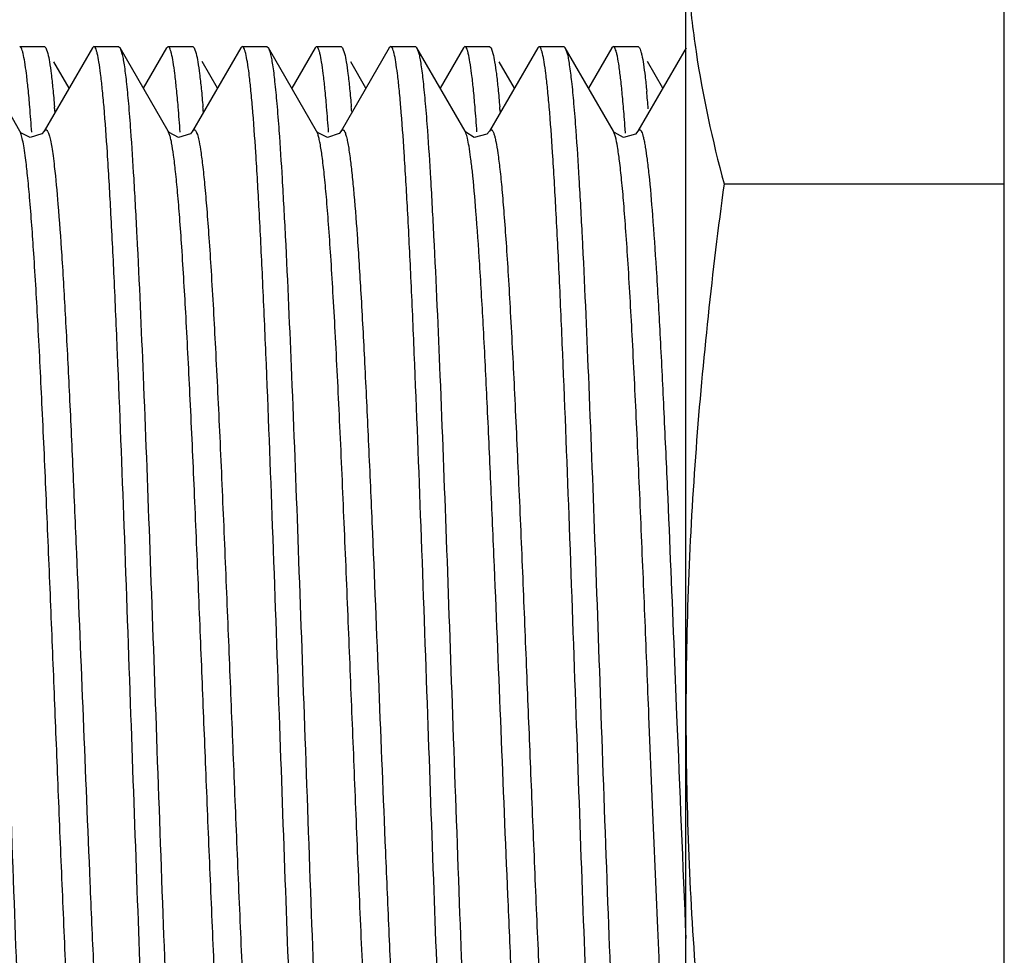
# Model space of a CAD drawing. Header units: inches. Extents: x 0 to 22, y 0 to 17.
# Tile 30 of 42: x 7.469 to 7.653, y 13.216 to 13.391. Entities that reach past the tile are written whole.
import ezdxf

# ---------------------------------------------------------------- set-up
doc = ezdxf.new("R2010")
doc.units = ezdxf.units.IN
doc.header["$LTSCALE"] = 1.21
doc.header["$MEASUREMENT"] = 0
doc.layers.get('0').update_dxf_attribs({"linetype": 'CONTINUOUS'})
doc.layers.add('DIMENSIONS', color=7, linetype='CONTINUOUS')
doc.styles.get("Standard").update_dxf_attribs({"font": 'txt', "width": 0.8})
doc.dimstyles.new('DIMSTYLE_4', dxfattribs={"dimtxt": 0.125, "dimasz": 0.18, "dimexe": 0.18, "dimexo": 0.0625, "dimgap": 0.09, "dimtad": 0, "dimtih": 1, "dimtoh": 1, "dimdec": 3, "dimzin": 4, "dimdsep": 46, "dimtxsty": 'STANDARD', "dimblk": '_FILLED', "dimblk1": '_FILLED', "dimblk2": '_FILLED', "dimcen": 0.09, "dimadec": 0, "dimazin": 0, "dimtp": 0.01, "dimtm": 0.01, "dimtfac": 1, "dimtdec": 3, "dimtofl": 0, "dimtmove": 0, "dimatfit": 3, "dimldrblk": '_FILLED', "dimfxl": 1, "dimtolj": 1, "dimtzin": 4, "dimarcsym": 0})

# ---------------------------------------------------------------- blocks, each defined once
blk = doc.blocks.new('_FILLED')
at = {"color": 0, "linetype": 'BYBLOCK'}
blk.add_solid([(0, 0), (-1, 0.1736111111), (-1, -0.1736111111)], dxfattribs=at)
blk = doc.blocks.new('*D20')
at = {"layer": 'DIMENSIONS', "color": 2, "linetype": 'CONTINUOUS'}
for p, q in [((6.4912480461, 13.57168055), (6.4912480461, 13.93168055)), ((7.6108822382, 13.57168055), (6.3662480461, 13.57168055)), ((7.6108822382, 12.79968055), (6.3662480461, 12.79968055)), ((6.4912480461, 12.79968055), (6.4912480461, 12.43968055))]:
    blk.add_line(p, q, dxfattribs=at)
at = {"layer": 'DIMENSIONS', "color": 2, "linetype": 'CONTINUOUS', "xscale": 0.18, "yscale": 0.18, "zscale": 0.18}
for p, rotation in [((6.4912480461, 13.57168055), 270), ((6.4912480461, 12.79968055), 90)]:
    blk.add_blockref('_FILLED', p, dxfattribs=dict(at, rotation=rotation))
at = {"layer": 'DIMENSIONS', "color": 2, "linetype": 'CONTINUOUS', "insert": (6.4912480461, 13.24818055), "char_height": 0.125, "width": 1.225, "attachment_point": 2, "line_spacing_factor": 0.9}
blk.add_mtext('.772{\\Ftxt.shx;\\W1.000000;\\H0.125000; }[19.61]', dxfattribs=at)

msp = doc.modelspace()

# ---------------------------------------------------------------- linework, layer by layer
at = {"color": 9, "linetype": 'CONTINUOUS'}
for p, q in [((7.6533822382, 13.18868055), (7.6533822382, 13.44668055)), ((7.4971567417, 13.3691439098), (7.4968892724, 13.3698071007)), ((7.5249334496, 13.3691473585), (7.5246645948, 13.3698113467)), ((7.5525889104, 13.3694991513), (7.552440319, 13.3698148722)), ((7.5806040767, 13.3687410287), (7.5802226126, 13.3698071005)), ((7.5915873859, 13.272156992), (7.5920567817, 13.2605595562)), ((7.5875407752, 13.2437910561), (7.5868692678, 13.2603457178))]:
    msp.add_line(p, q, dxfattribs=at)
at = {"color": 6, "linetype": 'CONTINUOUS'}
for p, q in [((7.5937891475, 13.0886306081), (7.5937891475, 13.432630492)), ((7.6009188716, 13.3599347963), (7.6533822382, 13.3599347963))]:
    msp.add_line(p, q, dxfattribs=at)
at = {"color": 7, "linetype": 'CONTINUOUS'}
for p, q in [((7.4691058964, 13.3698204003), (7.4600892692, 13.3854064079)), ((7.4690908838, 13.38563055), (7.4737102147, 13.38563055)), ((7.4827132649, 13.3854017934), (7.4736895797, 13.3698053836)), ((7.4737100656, 13.38563055), (7.4739775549, 13.3854017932)), ((7.473977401, 13.3854003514), (7.4743414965, 13.3843580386)), ((7.4829794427, 13.38563055), (7.4827119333, 13.3854017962)), ((7.4829793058, 13.38563055), (7.4875985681, 13.38563055)), ((7.487598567, 13.38563055), (7.4878701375, 13.3853948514)), ((7.4878701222, 13.38539343), (7.4882301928, 13.3843571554)), ((7.4968893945, 13.3698085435), (7.4878715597, 13.3853948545)), ((7.4966001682, 13.385406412), (7.4922327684, 13.3778565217)), ((7.4968682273, 13.38563055), (7.4966034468, 13.3854064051)), ((7.4968680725, 13.38563055), (7.5014880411, 13.38563055)), ((7.5104845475, 13.3853948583), (7.5014666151, 13.3698083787)), ((7.5014878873, 13.38563055), (7.5017526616, 13.385406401)), ((7.501752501, 13.3854049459), (7.5021192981, 13.3843580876)), ((7.5107575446, 13.38563055), (7.5104859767, 13.3853948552)), ((7.5107575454, 13.38563055), (7.5153768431, 13.38563055)), ((7.5153766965, 13.38563055), (7.51564419, 13.3854017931)), ((7.5246667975, 13.3698049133), (7.5156428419, 13.3854017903)), ((7.5156440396, 13.3854003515), (7.516008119, 13.3843580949)), ((7.5243799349, 13.3854017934), (7.5200113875, 13.3778507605)), ((7.5246460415, 13.38563055), (7.5243785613, 13.3854017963)), ((7.5246458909, 13.38563055), (7.5292652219, 13.38563055)), ((7.5382668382, 13.385406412), (7.5292498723, 13.3698198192)), ((7.5292652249, 13.38563055), (7.5295367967, 13.3853948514)), ((7.5295367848, 13.38539343), (7.5298968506, 13.3843571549)), ((7.5385348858, 13.38563055), (7.5382701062, 13.3854064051)), ((7.5385347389, 13.38563055), (7.5431545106, 13.38563055)), ((7.5431544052, 13.38563055), (7.5434192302, 13.3854064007)), ((7.5434191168, 13.3854049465), (7.543785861, 13.3843581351)), ((7.5524493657, 13.3697992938), (7.5434226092, 13.3854064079)), ((7.5521512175, 13.3853948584), (7.5477900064, 13.3778565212)), ((7.5524242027, 13.38563055), (7.5521526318, 13.3853948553)), ((7.5524241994, 13.38563055), (7.5570432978, 13.38563055)), ((7.5660466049, 13.3854017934), (7.5570259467, 13.3698106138)), ((7.5570432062, 13.38563055), (7.5573107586, 13.3854017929)), ((7.5573106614, 13.3854003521), (7.5576747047, 13.3843580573)), ((7.5663128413, 13.38563055), (7.5660453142, 13.3854017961)), ((7.5663127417, 13.38563055), (7.5709318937, 13.38563055)), ((7.5709318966, 13.38563055), (7.5712034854, 13.3853948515)), ((7.5712034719, 13.38539343), (7.5715635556, 13.3843571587)), ((7.5802227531, 13.3698085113), (7.5712048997, 13.3853948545)), ((7.5799335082, 13.385406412), (7.5755661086, 13.3778565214)), ((7.5802048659, 13.38563055), (7.5799408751, 13.3854063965)), ((7.5802044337, 13.38563055), (7.5848207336, 13.38563055)), ((7.5938178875, 13.3853948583), (7.5847994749, 13.369807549)), ((7.5848207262, 13.38563055), (7.5850855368, 13.3854064)), ((7.5850855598, 13.3854061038), (7.5852221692, 13.3851155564)), ((7.4783447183, 13.3778507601), (7.4754829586, 13.382796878)), ((7.5061233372, 13.3778565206), (7.5032577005, 13.3828099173)), ((7.5338994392, 13.3778565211), (7.5310422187, 13.3827948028)), ((7.5616780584, 13.3778507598), (7.5588162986, 13.382796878)), ((7.5894566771, 13.3778565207), (7.5865910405, 13.3828099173)), ((7.4691566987, 13.3697336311), (7.4691098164, 13.36981)), ((7.4969152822, 13.3697638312), (7.4968858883, 13.3698129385)), ((7.5246939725, 13.3697623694), (7.5246638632, 13.369812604)), ((7.529241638, 13.3698053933), (7.5292498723, 13.3698198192)), ((7.580253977, 13.3697552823), (7.5802199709, 13.369811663)), ((7.5824793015, 13.3694026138), (7.5824207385, 13.3702086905))]:
    msp.add_line(p, q, dxfattribs=at)
for points in [[(7.4736869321, 13.36980341), (7.473258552, 13.369284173), (7.4710817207, 13.3685921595), (7.4693226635, 13.369511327), (7.4691566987, 13.3697336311)], [(7.5014641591, 13.3698024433), (7.5010318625, 13.369280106), (7.4988014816, 13.368599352), (7.4970677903, 13.3695507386), (7.4969152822, 13.3697638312)], [(7.5292431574, 13.3698045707), (7.5288791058, 13.3693455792), (7.5266962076, 13.3685861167), (7.5248538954, 13.3695405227), (7.5246939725, 13.3697623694)], [(7.5570184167, 13.3698001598), (7.5565412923, 13.3692392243), (7.5541743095, 13.368630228), (7.5525798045, 13.369606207), (7.5524493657, 13.3697992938)], [(7.5847975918, 13.3698026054), (7.5843512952, 13.3692675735), (7.5821127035, 13.3686024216), (7.580408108, 13.3695421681), (7.580253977, 13.3697552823)]]:
    msp.add_lwpolyline(points, dxfattribs=at)
for centre, radius, start, end in [((7.5647878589, 13.3804610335), 0.0165129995, 11.673575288, 13.0143129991), ((7.365319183, 13.3555735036), 0.222189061, 4.7500914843, 5.604342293), ((7.0843521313, 13.3417657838), 0.3880018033, 4.1135609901, 4.8155861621), ((7.1855243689, 13.3496461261), 0.2911296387, 4.6969926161, 4.8645405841), ((7.1109100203, 13.3416482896), 0.3892255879, 4.1206730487, 4.8172780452), ((7.2135422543, 13.3496686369), 0.2908885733, 4.6970725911, 4.864159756), ((7.1379746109, 13.3415885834), 0.3899413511, 4.1166599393, 4.8172415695), ((7.2386006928, 13.3494335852), 0.2936159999, 4.6991266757, 4.8644054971), ((7.1693121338, 13.3418934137), 0.3863700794, 4.1231007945, 4.8169725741), ((7.2678235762, 13.3495578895), 0.2921667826, 4.6974738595, 4.8646094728), ((7.1763391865, 13.3403757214), 0.4071759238, 4.201712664, 4.5318666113)]:
    msp.add_arc(centre, radius, start, end, dxfattribs=at)
at = {"color": 9, "linetype": 'CONTINUOUS'}
msp.add_arc((23.5344654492, 13.9004673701), 15.955246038, 182.2985451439, 182.4488509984, dxfattribs=at)
at = {"color": 6, "linetype": 'CONTINUOUS'}
for points, knots in [([(7.5937891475, 13.4095869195), (7.5937891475, 13.4054333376), (7.5941158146, 13.3971048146), (7.5960285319, 13.3804394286), (7.5987349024, 13.3680854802), (7.6009188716, 13.3599347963)], [0, 0, 0, 0, 0.2477824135, 0.4966176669, 1, 1, 1, 1]), ([(7.6009188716, 13.3599347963), (7.5987141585, 13.3434785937), (7.5960131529, 13.3186998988), (7.5941138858, 13.2855400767), (7.5937891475, 13.2689330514), (7.5937891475, 13.26063055)], [0, 0, 0, 0, 0.4999714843, 0.7499876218, 1, 1, 1, 1]), ([(7.5937891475, 13.26063055), (7.5937891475, 13.2523280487), (7.5941138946, 13.2357210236), (7.5960131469, 13.2025612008), (7.5987141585, 13.1777825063), (7.6009188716, 13.1613263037)], [0, 0, 0, 0, 0.2500123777, 0.5000285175, 1, 1, 1, 1])]:
    msp.add_open_spline(points, degree=3, knots=knots, dxfattribs=at)
at = {"color": 7, "linetype": 'CONTINUOUS'}
for points, knots in [([(7.4697219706, 13.3843593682), (7.4696755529, 13.3845460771), (7.4695864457, 13.3848689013), (7.469452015, 13.3852336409), (7.4693358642, 13.3854428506), (7.4692451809, 13.3855652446), (7.4691497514, 13.3856283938), (7.4690908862, 13.3856283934)], [0, 0, 0, 0, 0.3934605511, 0.6844100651, 0.7932442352, 0.8796151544, 1, 1, 1, 1]), ([(7.4836105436, 13.3843583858), (7.483564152, 13.3845452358), (7.4834750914, 13.3848683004), (7.4833407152, 13.385233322), (7.4832245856, 13.3854427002), (7.4831339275, 13.3855651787), (7.483038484, 13.3856283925), (7.4829796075, 13.3856283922)], [0, 0, 0, 0, 0.393505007, 0.6844705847, 0.7933011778, 0.8796602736, 1, 1, 1, 1]), ([(7.4974992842, 13.3843583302), (7.4974528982, 13.3845451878), (7.4973638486, 13.3848682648), (7.4972294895, 13.3852333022), (7.4971133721, 13.3854426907), (7.4970227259, 13.3855651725), (7.4969272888, 13.3856283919), (7.4968684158, 13.3856283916)], [0, 0, 0, 0, 0.3935130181, 0.6844816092, 0.7933116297, 0.8796686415, 1, 1, 1, 1]), ([(7.5113886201, 13.3843593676), (7.5113422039, 13.3845460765), (7.5112530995, 13.3848689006), (7.5111186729, 13.3852336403), (7.511002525, 13.3854428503), (7.5109118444, 13.3855652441), (7.5108164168, 13.3856283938), (7.5107575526, 13.3856283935)], [0, 0, 0, 0, 0.3934619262, 0.6844119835, 0.7932460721, 0.8796166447, 1, 1, 1, 1]), ([(7.5252770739, 13.3843583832), (7.5252306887, 13.3845452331), (7.5251416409, 13.3848682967), (7.5250072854, 13.3852333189), (7.5248911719, 13.3854426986), (7.524800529, 13.3855651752), (7.5247050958, 13.3856283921), (7.5246462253, 13.3856283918)], [0, 0, 0, 0, 0.393513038, 0.6844817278, 0.7933118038, 0.8796688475, 1, 1, 1, 1]), ([(7.5391659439, 13.3843583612), (7.5391195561, 13.3845452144), (7.5390305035, 13.3848682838), (7.5388961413, 13.3852333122), (7.5387800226, 13.3854426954), (7.5386893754, 13.3855651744), (7.5385939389, 13.3856283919), (7.5385350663, 13.3856283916)], [0, 0, 0, 0, 0.3935117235, 0.6844799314, 0.7933101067, 0.8796674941, 1, 1, 1, 1]), ([(7.5530552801, 13.3843593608), (7.5530088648, 13.3845460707), (7.5529197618, 13.3848688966), (7.5527853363, 13.3852336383), (7.5526691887, 13.3854428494), (7.5525785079, 13.385565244), (7.5524830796, 13.3856283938), (7.552424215, 13.3856283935)], [0, 0, 0, 0, 0.3934618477, 0.6844117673, 0.7932457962, 0.8796163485, 1, 1, 1, 1]), ([(7.5669440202, 13.3843583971), (7.5668976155, 13.3845452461), (7.5668085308, 13.3848683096), (7.5666741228, 13.3852333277), (7.566557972, 13.3854427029), (7.5664672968, 13.3855651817), (7.5663718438, 13.3856283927), (7.5663129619, 13.3856283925)], [0, 0, 0, 0, 0.3934970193, 0.6844600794, 0.7932915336, 0.8796528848, 1, 1, 1, 1]), ([(7.5808767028, 13.3841796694), (7.5808273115, 13.3843923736), (7.5807325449, 13.3847599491), (7.5805899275, 13.3851758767), (7.5804660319, 13.3854154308), (7.5803710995, 13.3855536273), (7.5802687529, 13.3856281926), (7.5802050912, 13.3856283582)], [0, 0, 0, 0, 0.3971989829, 0.6899118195, 0.7986842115, 0.8842000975, 1, 1, 1, 1]), ([(7.5852221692, 13.3851155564), (7.5852817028, 13.3849628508), (7.5853940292, 13.384603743), (7.5856153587, 13.3836868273), (7.5858757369, 13.3821694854), (7.5861733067, 13.3799141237), (7.5863532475, 13.378215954), (7.5864461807, 13.3772721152)], [0, 0, 0, 0, 0.0618380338, 0.1416941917, 0.3558001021, 0.6421760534, 1, 1, 1, 1]), ([(7.4709843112, 13.3743381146), (7.4708873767, 13.3754764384), (7.470697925, 13.3775549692), (7.4703900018, 13.380368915), (7.4700848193, 13.3825743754), (7.4698519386, 13.3838365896), (7.4697219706, 13.3843593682)], [0, 0, 0, 0, 0.3391046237, 0.6195064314, 0.8401033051, 1, 1, 1, 1]), ([(7.4743414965, 13.3843580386), (7.4744715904, 13.3838350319), (7.4747048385, 13.3825723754), (7.4750105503, 13.3803662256), (7.4753188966, 13.377551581), (7.4755084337, 13.3754725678), (7.4756053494, 13.3743340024)], [0, 0, 0, 0, 0.1599243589, 0.3805313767, 0.660924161, 1, 1, 1, 1]), ([(7.4848720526, 13.3743349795), (7.4847750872, 13.3754734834), (7.4845856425, 13.377552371), (7.4842779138, 13.3803668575), (7.4839730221, 13.3825728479), (7.4837403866, 13.3838354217), (7.4836105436, 13.3843583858)], [0, 0, 0, 0, 0.3390914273, 0.6194890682, 0.8400904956, 1, 1, 1, 1]), ([(7.4882301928, 13.3843571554), (7.4883072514, 13.3840469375), (7.4884537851, 13.3833389), (7.4887426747, 13.3815867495), (7.4890851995, 13.3787737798), (7.4894768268, 13.374670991), (7.4897153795, 13.3716117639), (7.4898383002, 13.3699246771)], [0, 0, 0, 0, 0.0659885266, 0.1491692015, 0.3665644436, 0.6507896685, 1, 1, 1, 1]), ([(7.4987607, 13.3743348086), (7.4986637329, 13.3754733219), (7.4984742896, 13.377552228), (7.4981665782, 13.3803667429), (7.4978617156, 13.3825727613), (7.4976291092, 13.3838353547), (7.4974992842, 13.3843583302)], [0, 0, 0, 0, 0.3390909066, 0.6194884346, 0.8400900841, 1, 1, 1, 1]), ([(7.5021192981, 13.3843580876), (7.5022493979, 13.3838350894), (7.5024826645, 13.38257245), (7.502788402, 13.3803663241), (7.5030967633, 13.3775517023), (7.5032862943, 13.3754727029), (7.5033832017, 13.3743341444)], [0, 0, 0, 0, 0.159923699, 0.3805305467, 0.6609235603, 1, 1, 1, 1]), ([(7.5126509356, 13.374338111), (7.5125540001, 13.3754764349), (7.5123645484, 13.377554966), (7.5120566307, 13.3803689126), (7.5117514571, 13.3825743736), (7.5115185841, 13.3838365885), (7.5113886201, 13.3843593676)], [0, 0, 0, 0, 0.3391047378, 0.6195065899, 0.8401034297, 1, 1, 1, 1]), ([(7.516008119, 13.3843580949), (7.5160852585, 13.3840479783), (7.5162319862, 13.3833401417), (7.516521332, 13.3815883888), (7.5168644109, 13.3787758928), (7.5172563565, 13.374673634), (7.5174947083, 13.3716147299), (7.5176174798, 13.3699278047)], [0, 0, 0, 0, 0.0659812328, 0.149156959, 0.3665484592, 0.6507777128, 1, 1, 1, 1]), ([(7.5265385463, 13.3743349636), (7.5264415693, 13.3754734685), (7.5262521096, 13.3775523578), (7.525944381, 13.3803668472), (7.525639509, 13.38257284), (7.5254068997, 13.3838354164), (7.5252770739, 13.3843583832)], [0, 0, 0, 0, 0.3390918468, 0.6194896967, 0.8400910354, 1, 1, 1, 1]), ([(7.5298968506, 13.3843571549), (7.5300267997, 13.3838340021), (7.5302596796, 13.3825710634), (7.5305648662, 13.3803645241), (7.5308727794, 13.377549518), (7.5310622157, 13.3754702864), (7.5311591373, 13.374331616)], [0, 0, 0, 0, 0.1599361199, 0.3805465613, 0.6609353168, 1, 1, 1, 1]), ([(7.5404274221, 13.3743349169), (7.5403304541, 13.3754734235), (7.5401410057, 13.3775523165), (7.539833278, 13.3803668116), (7.539528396, 13.3825728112), (7.5392957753, 13.383835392), (7.5391659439, 13.3843583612)], [0, 0, 0, 0, 0.3390912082, 0.6194888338, 0.8400903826, 1, 1, 1, 1]), ([(7.543785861, 13.3843581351), (7.5438629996, 13.3840479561), (7.5440097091, 13.3833399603), (7.5442989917, 13.3815877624), (7.5446419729, 13.3787744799), (7.5450338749, 13.3746710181), (7.5452722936, 13.3716111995), (7.5453951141, 13.3699237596)], [0, 0, 0, 0, 0.0659753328, 0.1491468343, 0.3665351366, 0.6507680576, 1, 1, 1, 1]), ([(7.5543175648, 13.3743380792), (7.5542206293, 13.3754764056), (7.5540311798, 13.3775549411), (7.5537232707, 13.3803688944), (7.5534181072, 13.3825743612), (7.5531852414, 13.38383658), (7.5530552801, 13.3843593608)], [0, 0, 0, 0, 0.339104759, 0.619506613, 0.8401034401, 1, 1, 1, 1]), ([(7.5576747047, 13.3843580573), (7.5578047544, 13.3838350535), (7.5580378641, 13.3825723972), (7.5583433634, 13.3803662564), (7.5586515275, 13.3775516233), (7.5588410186, 13.3754726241), (7.5589379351, 13.374334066)], [0, 0, 0, 0, 0.1599224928, 0.3805285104, 0.6609218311, 1, 1, 1, 1]), ([(7.5682057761, 13.3743350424), (7.56810882, 13.3754735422), (7.5679193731, 13.3775524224), (7.5676115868, 13.3803668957), (7.5673066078, 13.382572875), (7.5670738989, 13.3838354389), (7.5669440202, 13.3843583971)], [0, 0, 0, 0, 0.339090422, 0.6194876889, 0.8400894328, 1, 1, 1, 1]), ([(7.5715635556, 13.3843571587), (7.5716406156, 13.3840469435), (7.5717871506, 13.3833389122), (7.5720760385, 13.3815867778), (7.5724185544, 13.3787738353), (7.5728101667, 13.3746710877), (7.5730487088, 13.3716118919), (7.573171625, 13.3699248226)], [0, 0, 0, 0, 0.0659887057, 0.1491694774, 0.3665647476, 0.6507898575, 1, 1, 1, 1]), ([(7.5822420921, 13.3725481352), (7.5821429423, 13.3737959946), (7.5819486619, 13.3760893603), (7.5816343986, 13.3792186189), (7.5813229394, 13.3817248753), (7.5810874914, 13.3831827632), (7.5809593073, 13.3838022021)], [0, 0, 0, 0, 0.3314010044, 0.609311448, 0.8325345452, 1, 1, 1, 1]), ([(7.4899242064, 13.26063055), (7.4895090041, 13.2723696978), (7.4887101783, 13.294898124), (7.4876701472, 13.3221839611), (7.4868056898, 13.3419340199), (7.4861874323, 13.3544600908), (7.4855712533, 13.3650779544), (7.4851145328, 13.371487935), (7.4848720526, 13.3743349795)], [0, 0, 0, 0, 0.3095976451, 0.5941467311, 0.7196804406, 0.8306393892, 0.9246898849, 1, 1, 1, 1]), ([(7.5177019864, 13.26063055), (7.5172798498, 13.272370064), (7.5164929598, 13.294899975), (7.515448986, 13.3221868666), (7.5145831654, 13.3419374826), (7.5139649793, 13.3544636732), (7.5133495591, 13.3650814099), (7.5128933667, 13.3714912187), (7.5126509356, 13.374338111)], [0, 0, 0, 0, 0.3096054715, 0.5941586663, 0.719692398, 0.830649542, 0.9246960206, 1, 1, 1, 1]), ([(7.5454797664, 13.26063055), (7.5450713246, 13.2723699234), (7.5442627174, 13.2948979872), (7.5432257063, 13.3221839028), (7.5423616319, 13.3419339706), (7.5417430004, 13.3544600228), (7.541126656, 13.3650778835), (7.5406699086, 13.3714878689), (7.5404274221, 13.3743349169)], [0, 0, 0, 0, 0.3095974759, 0.5941464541, 0.7196801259, 0.8306391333, 0.924689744, 1, 1, 1, 1]), ([(7.5732575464, 13.26063055), (7.572842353, 13.2723697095), (7.5720440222, 13.2948981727), (7.5710038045, 13.3221840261), (7.5701390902, 13.3419340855), (7.5695207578, 13.3544601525), (7.5689047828, 13.365078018), (7.5684482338, 13.3714880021), (7.5682057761, 13.3743350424)], [0, 0, 0, 0, 0.3095978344, 0.5941470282, 0.7196807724, 0.8306397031, 0.9246900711, 1, 1, 1, 1]), ([(7.4898383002, 13.3699246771), (7.4900570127, 13.3669228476), (7.4904776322, 13.3603267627), (7.4912994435, 13.3450350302), (7.4922781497, 13.3225596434), (7.4934069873, 13.2927237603), (7.4941618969, 13.2715843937), (7.4945430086, 13.26063055)], [0, 0, 0, 0, 0.082535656, 0.1812413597, 0.4199385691, 0.6994372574, 1, 1, 1, 1]), ([(7.5176174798, 13.3699278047), (7.5178359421, 13.3669260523), (7.5182557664, 13.3603300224), (7.5190764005, 13.3450381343), (7.5200579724, 13.3225622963), (7.5211896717, 13.2927253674), (7.5219269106, 13.2715844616), (7.5223207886, 13.26063055)], [0, 0, 0, 0, 0.0825307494, 0.1812333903, 0.41992953, 0.6994314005, 1, 1, 1, 1]), ([(7.5453951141, 13.3699237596), (7.5456136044, 13.3669219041), (7.5460335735, 13.360325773), (7.546854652, 13.3450340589), (7.5478352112, 13.3225589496), (7.5489651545, 13.2927234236), (7.5497111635, 13.2715840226), (7.5500985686, 13.26063055)], [0, 0, 0, 0, 0.082536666, 0.1812431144, 0.4199408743, 0.6994386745, 1, 1, 1, 1]), ([(7.573171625, 13.3699248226), (7.5733903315, 13.3669229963), (7.5738109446, 13.3603269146), (7.574632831, 13.3450351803), (7.5756116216, 13.3225597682), (7.5767401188, 13.2927238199), (7.5774952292, 13.2715844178), (7.5778763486, 13.26063055)], [0, 0, 0, 0, 0.0825354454, 0.1812410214, 0.4199381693, 0.6994369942, 1, 1, 1, 1]), ([(7.4667652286, 13.26063055), (7.4671804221, 13.2488913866), (7.4679793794, 13.2263629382), (7.4690195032, 13.1990770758), (7.4698837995, 13.1793269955), (7.4705019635, 13.1668009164), (7.4711182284, 13.156183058), (7.4715750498, 13.1497730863), (7.4718175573, 13.1469260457)], [0, 0, 0, 0, 0.3095978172, 0.5941469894, 0.7196806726, 0.830639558, 0.9246899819, 1, 1, 1, 1]), ([(7.4946280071, 13.151325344), (7.4944095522, 13.1543268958), (7.4939897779, 13.1609227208), (7.4931687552, 13.1762148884), (7.4921874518, 13.1986922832), (7.4910571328, 13.2285321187), (7.4903116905, 13.2496750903), (7.4899242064, 13.26063055)], [0, 0, 0, 0, 0.0825192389, 0.1812145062, 0.419907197, 0.6994171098, 1, 1, 1, 1]), ([(7.4945430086, 13.26063055), (7.4949514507, 13.2488911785), (7.4957601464, 13.226363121), (7.4967971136, 13.1990772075), (7.4976611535, 13.17932714), (7.498279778, 13.1668010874), (7.4988961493, 13.1561832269), (7.4993529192, 13.1497732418), (7.4995954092, 13.1469261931)], [0, 0, 0, 0, 0.3095974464, 0.5941464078, 0.7196800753, 0.8306390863, 0.9246897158, 1, 1, 1, 1]), ([(7.5224059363, 13.1513234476), (7.522187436, 13.1543249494), (7.521767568, 13.1609207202), (7.5209468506, 13.176212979), (7.5199651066, 13.1986907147), (7.5188330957, 13.2285311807), (7.5180959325, 13.2496750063), (7.5177019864, 13.26063055)], [0, 0, 0, 0, 0.0825165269, 0.1812100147, 0.4199019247, 0.6994137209, 1, 1, 1, 1]), ([(7.5223207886, 13.26063055), (7.5227429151, 13.2488910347), (7.5235297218, 13.2263611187), (7.5245737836, 13.1990742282), (7.5254396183, 13.1793236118), (7.526057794, 13.1667974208), (7.5266731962, 13.1561796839), (7.5271293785, 13.149769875), (7.5273718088, 13.1469229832)], [0, 0, 0, 0, 0.309605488, 0.5941586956, 0.7196924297, 0.8306495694, 0.924696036, 1, 1, 1, 1]), ([(7.5501854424, 13.1513227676), (7.5499666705, 13.1543242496), (7.5495459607, 13.160919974), (7.5487239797, 13.1762122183), (7.5477450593, 13.198690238), (7.5466159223, 13.2285310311), (7.5458609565, 13.2496744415), (7.5454797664, 13.26063055)], [0, 0, 0, 0, 0.0825159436, 0.1812089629, 0.4199002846, 0.6994127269, 1, 1, 1, 1]), ([(7.5500985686, 13.26063055), (7.550513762, 13.2488913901), (7.5513119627, 13.2263629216), (7.5523521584, 13.1990770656), (7.5532169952, 13.1793270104), (7.5538353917, 13.1668009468), (7.5544513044, 13.1561830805), (7.554907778, 13.1497730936), (7.5551502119, 13.146926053)], [0, 0, 0, 0, 0.309597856, 0.5941470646, 0.7196808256, 0.8306397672, 0.9246901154, 1, 1, 1, 1]), ([(7.5779617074, 13.1513289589), (7.5777431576, 13.1543306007), (7.5773230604, 13.1609265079), (7.5765018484, 13.1762185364), (7.5755213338, 13.1986952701), (7.5743911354, 13.2285338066), (7.5736450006, 13.2496756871), (7.5732575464, 13.26063055)], [0, 0, 0, 0, 0.082524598, 0.1812232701, 0.4199173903, 0.6994236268, 1, 1, 1, 1]), ([(7.5778763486, 13.26063055), (7.5782847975, 13.2488911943), (7.5790925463, 13.2263631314), (7.5801296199, 13.1990772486), (7.58099431, 13.1793272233), (7.5816132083, 13.1668011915), (7.5822291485, 13.1561833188), (7.5826854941, 13.1497733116), (7.5829278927, 13.1469262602)], [0, 0, 0, 0, 0.3095973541, 0.5941462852, 0.719680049, 0.8306391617, 0.9246897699, 1, 1, 1, 1])]:
    msp.add_open_spline(points, degree=3, knots=knots, dxfattribs=at)
at = {"color": 9, "linetype": 'CONTINUOUS'}
for points, knots in [([(7.4701828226, 13.364780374), (7.4700996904, 13.3654126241), (7.4699402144, 13.3665345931), (7.4696763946, 13.3680016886), (7.469447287, 13.368959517), (7.4692552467, 13.3695149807), (7.4691593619, 13.3697246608), (7.4691093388, 13.3698108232)], [0, 0, 0, 0, 0.3706790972, 0.6585413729, 0.8664869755, 0.9420864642, 1, 1, 1, 1]), ([(7.4736915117, 13.3698113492), (7.4737242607, 13.3698677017), (7.4737870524, 13.3699613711), (7.473903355, 13.3700636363), (7.4740376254, 13.3700844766), (7.4741622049, 13.3700124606), (7.4742734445, 13.3698743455), (7.4743855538, 13.3696670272), (7.4744987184, 13.3693857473), (7.4746138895, 13.3690273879), (7.4747305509, 13.3685895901), (7.4748997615, 13.3678440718), (7.4751072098, 13.3667001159), (7.4753476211, 13.365069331), (7.4754963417, 13.3638665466), (7.4755726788, 13.3632076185)], [0, 0, 0, 0, 0.0257792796, 0.0444974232, 0.0594808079, 0.076057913, 0.0985788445, 0.1291842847, 0.1689154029, 0.2183709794, 0.2779723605, 0.3480653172, 0.5206897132, 0.7376347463, 1, 1, 1, 1]), ([(7.5092988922, 13.1549972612), (7.5091554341, 13.1559264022), (7.5088801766, 13.1580586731), (7.5085071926, 13.1616669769), (7.5081262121, 13.1660786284), (7.5075752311, 13.1734885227), (7.5069069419, 13.1844479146), (7.5061409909, 13.1992554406), (7.5053844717, 13.2157123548), (7.5046476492, 13.2329988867), (7.5039377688, 13.2503733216), (7.5032392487, 13.2677123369), (7.5025330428, 13.2850736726), (7.5018011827, 13.3024188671), (7.5010474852, 13.3190902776), (7.5002823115, 13.334258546), (7.4996140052, 13.3456010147), (7.4990639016, 13.3533679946), (7.4986801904, 13.3580703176), (7.4983047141, 13.361973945), (7.4979368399, 13.3650725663), (7.4976194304, 13.3671526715), (7.4973563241, 13.3684204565), (7.4972248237, 13.3689247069), (7.4971567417, 13.3691439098)], [0, 0, 0, 0, 0.0131448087, 0.0300522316, 0.0507167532, 0.0750538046, 0.1339389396, 0.2042257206, 0.2823625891, 0.364274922, 0.4461383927, 0.5254875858, 0.6068987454, 0.6890783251, 0.7682167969, 0.8402290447, 0.901423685, 0.9270734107, 0.949094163, 0.9673871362, 0.981899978, 0.9927207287, 0.9967907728, 1, 1, 1, 1]), ([(7.5014668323, 13.3698071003), (7.5015045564, 13.3698725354), (7.5015744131, 13.3699786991), (7.5017230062, 13.3700880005), (7.5018915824, 13.3700590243), (7.5020266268, 13.3699137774), (7.5021578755, 13.3696838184), (7.502291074, 13.3693489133), (7.5024271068, 13.3689073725), (7.5025102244, 13.3685741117), (7.5025529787, 13.368389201)], [0, 0, 0, 0, 0.0967159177, 0.1632537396, 0.2207923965, 0.2972740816, 0.4083474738, 0.5604882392, 0.7569773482, 1, 1, 1, 1]), ([(7.537630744, 13.1522474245), (7.5375592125, 13.1524931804), (7.5374210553, 13.1530571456), (7.5371446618, 13.1544711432), (7.5368106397, 13.1567851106), (7.5364238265, 13.1602248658), (7.5360286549, 13.1645475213), (7.5356253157, 13.1697394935), (7.5350490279, 13.1782642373), (7.5343506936, 13.1906177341), (7.5335531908, 13.2069856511), (7.5327714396, 13.2247407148), (7.532016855, 13.2429370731), (7.5312824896, 13.261120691), (7.5305475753, 13.2793045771), (7.5297914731, 13.2974969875), (7.5290083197, 13.315201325), (7.5283214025, 13.3292206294), (7.5277527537, 13.3394739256), (7.5273422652, 13.3461868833), (7.5269353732, 13.3521220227), (7.5265326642, 13.3572217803), (7.526138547, 13.3614495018), (7.5257527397, 13.3647942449), (7.5254198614, 13.3670300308), (7.5251434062, 13.3683827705), (7.5250052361, 13.368916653), (7.5249334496, 13.3691473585)], [0, 0, 0, 0, 0.0035323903, 0.0080068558, 0.0198804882, 0.03578254, 0.0557762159, 0.0797815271, 0.1076510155, 0.1736918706, 0.2505385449, 0.3338093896, 0.4189636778, 0.5018795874, 0.5849633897, 0.6701217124, 0.7531669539, 0.8295369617, 0.8638305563, 0.8948880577, 0.9223540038, 0.9459315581, 0.9654871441, 0.9809486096, 0.9923968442, 0.9966654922, 1, 1, 1, 1]), ([(7.5292519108, 13.3698196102), (7.5292810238, 13.3698689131), (7.5293374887, 13.3699526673), (7.5294370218, 13.3700465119), (7.5295471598, 13.370084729), (7.5296584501, 13.3700542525), (7.5297588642, 13.3699663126), (7.5299078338, 13.3697538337), (7.5300802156, 13.3693314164), (7.5302784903, 13.3686468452), (7.5304808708, 13.3677158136), (7.5306880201, 13.366532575), (7.5308158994, 13.365656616), (7.5308815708, 13.3651757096)], [0, 0, 0, 0, 0.0307154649, 0.0539320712, 0.0723175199, 0.0904028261, 0.11287494, 0.1426187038, 0.2290171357, 0.355594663, 0.5251953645, 0.7396234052, 1, 1, 1, 1]), ([(7.5538124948, 13.3622940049), (7.553717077, 13.3631691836), (7.5535328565, 13.3647346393), (7.5532323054, 13.3668073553), (7.5529399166, 13.3683387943), (7.5527159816, 13.3691766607), (7.5525889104, 13.3694991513)], [0, 0, 0, 0, 0.3607986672, 0.6460080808, 0.8579441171, 1, 1, 1, 1]), ([(7.5570248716, 13.3698113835), (7.5570553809, 13.3698638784), (7.5571143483, 13.3699524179), (7.557219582, 13.3700509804), (7.5573381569, 13.3700860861), (7.5574554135, 13.3700431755), (7.5575598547, 13.3699388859), (7.5576628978, 13.3697779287), (7.5577665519, 13.3695552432), (7.5578295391, 13.3693837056), (7.5578619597, 13.369287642)], [0, 0, 0, 0, 0.1292752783, 0.2255407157, 0.3015200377, 0.3787439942, 0.478044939, 0.6112339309, 0.7841319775, 1, 1, 1, 1]), ([(7.5578619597, 13.369287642), (7.5579303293, 13.3690850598), (7.5580617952, 13.3686140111), (7.5583249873, 13.3674140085), (7.5586410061, 13.3654205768), (7.5590075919, 13.3624280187), (7.5593818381, 13.3586311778), (7.5597645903, 13.3540341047), (7.5601519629, 13.3486612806), (7.5605429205, 13.3425562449), (7.5610878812, 13.3331492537), (7.5617482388, 13.320155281), (7.5625032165, 13.3035619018), (7.5632366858, 13.2862381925), (7.5639440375, 13.2688757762), (7.5646423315, 13.2515404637), (7.5653506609, 13.234174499), (7.5660854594, 13.2168663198), (7.5668411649, 13.2003299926), (7.5676056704, 13.1853882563), (7.5683679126, 13.1727757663), (7.5690302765, 13.1639909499), (7.5695811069, 13.1585061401), (7.5698565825, 13.1563001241), (7.5699996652, 13.1553341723)], [0, 0, 0, 0, 0.0029920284, 0.0068355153, 0.0171883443, 0.031217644, 0.0490254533, 0.0705738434, 0.0957705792, 0.1244064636, 0.1561820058, 0.2276319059, 0.3064766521, 0.3886292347, 0.4702764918, 0.5496475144, 0.6314159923, 0.7134975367, 0.7920756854, 0.8630662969, 0.922862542, 0.9688961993, 0.986334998, 1, 1, 1, 1]), ([(7.5868692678, 13.2603457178), (7.5866300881, 13.266266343), (7.5861453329, 13.2782670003), (7.5854011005, 13.2962194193), (7.5846300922, 13.3137596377), (7.583843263, 13.3299784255), (7.5831546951, 13.3422640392), (7.5825867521, 13.3507892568), (7.5821883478, 13.3560251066), (7.5817965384, 13.3604189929), (7.5814146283, 13.3639553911), (7.5810424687, 13.3666374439), (7.5807610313, 13.3681369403), (7.5806040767, 13.3687410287)], [0, 0, 0, 0, 0.1636546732, 0.3317155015, 0.496252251, 0.6485631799, 0.7801864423, 0.8360923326, 0.884540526, 0.9252088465, 0.9579272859, 0.9827617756, 1, 1, 1, 1]), ([(7.5848001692, 13.369807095), (7.5848257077, 13.3698513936), (7.5848755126, 13.3699284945), (7.5849603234, 13.3700193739), (7.5850489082, 13.3700717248), (7.585181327, 13.3700811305), (7.5853036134, 13.3699814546), (7.58540279, 13.36984045), (7.585528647, 13.3696036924), (7.5856781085, 13.3691952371), (7.5858507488, 13.3685684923), (7.5860260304, 13.3677595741), (7.5861339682, 13.3671571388), (7.5861894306, 13.3668249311)], [0, 0, 0, 0, 0.0389559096, 0.069650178, 0.0940404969, 0.1155461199, 0.1665549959, 0.2029737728, 0.2484925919, 0.3696193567, 0.5338013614, 0.743402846, 1, 1, 1, 1]), ([(7.5025529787, 13.368389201), (7.5027067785, 13.3677240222), (7.5029876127, 13.3661061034), (7.5033608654, 13.3632480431), (7.5037431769, 13.3595416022), (7.5041348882, 13.3549870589), (7.5045323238, 13.3496055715), (7.505097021, 13.3409256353), (7.5057815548, 13.3285064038), (7.5065638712, 13.3122021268), (7.5073294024, 13.294670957), (7.5080677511, 13.2768013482), (7.5087876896, 13.2589623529), (7.5095094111, 13.2411208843), (7.5102531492, 13.2232601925), (7.511022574, 13.2058902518), (7.5118065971, 13.1899132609), (7.5124924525, 13.1778656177), (7.5130578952, 13.1695486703), (7.5134536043, 13.1644721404), (7.513842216, 13.1602339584), (7.5142207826, 13.1568452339), (7.5145892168, 13.1543005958), (7.5148686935, 13.1528885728), (7.5150262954, 13.1523272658)], [0, 0, 0, 0, 0.0094600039, 0.0227295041, 0.0399385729, 0.0610828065, 0.0860702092, 0.1147068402, 0.1816069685, 0.2584110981, 0.34088123, 0.4247530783, 0.5062269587, 0.5882628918, 0.6721699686, 0.7539224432, 0.8291793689, 0.8938158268, 0.9211228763, 0.9446856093, 0.9643681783, 0.9800941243, 0.9919216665, 1, 1, 1, 1]), ([(7.5861894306, 13.3668249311), (7.5863139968, 13.3660788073), (7.5865540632, 13.364375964), (7.587035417, 13.3601331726), (7.5876155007, 13.3532913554), (7.5882857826, 13.3433523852), (7.5889631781, 13.3313418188), (7.5896401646, 13.3176883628), (7.5905391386, 13.2977743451), (7.5911683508, 13.2824715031), (7.5915873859, 13.272156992)], [0, 0, 0, 0, 0.0239269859, 0.0543795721, 0.1350561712, 0.2410801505, 0.3694677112, 0.5155539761, 0.6734766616, 1, 1, 1, 1]), ([(7.5308815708, 13.3651757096), (7.5310059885, 13.3642646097), (7.5312485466, 13.3622273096), (7.5317336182, 13.3573102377), (7.5323228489, 13.3496390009), (7.5330017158, 13.3387637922), (7.5336843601, 13.3259461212), (7.534362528, 13.3116748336), (7.5352514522, 13.2913957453), (7.5362942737, 13.2657397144), (7.5373285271, 13.2399993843), (7.5381924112, 13.219555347), (7.5388623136, 13.2046326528), (7.5395431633, 13.1907918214), (7.5402254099, 13.1785823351), (7.5409000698, 13.1684500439), (7.541403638, 13.1624429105), (7.5416723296, 13.1598476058)], [0, 0, 0, 0, 0.013415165, 0.0299274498, 0.0720797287, 0.1256480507, 0.1888906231, 0.2593362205, 0.3340827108, 0.4850206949, 0.6339342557, 0.7099048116, 0.7835395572, 0.8518563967, 0.9120687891, 0.9619353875, 1, 1, 1, 1]), ([(7.4823249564, 13.1515616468), (7.4822548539, 13.1517055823), (7.4821232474, 13.1520615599), (7.4818589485, 13.1530260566), (7.4815478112, 13.1547203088), (7.4811857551, 13.1573458), (7.480815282, 13.1607741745), (7.4804354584, 13.1650080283), (7.4800494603, 13.1700339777), (7.4796596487, 13.1758158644), (7.479266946, 13.1823007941), (7.4788738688, 13.1894158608), (7.4783370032, 13.1999009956), (7.4776890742, 13.2138484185), (7.4769487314, 13.2311027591), (7.4762356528, 13.2485023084), (7.4755361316, 13.2658599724), (7.474830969, 13.2832329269), (7.4741014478, 13.3006170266), (7.4733485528, 13.3174145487), (7.4725840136, 13.3327901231), (7.4718189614, 13.3459774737), (7.4711533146, 13.3553064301), (7.4706014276, 13.3612551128), (7.4703253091, 13.3636967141), (7.4701828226, 13.364780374)], [0, 0, 0, 0, 0.0022479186, 0.0053094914, 0.0140381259, 0.0263995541, 0.0425256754, 0.0624467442, 0.0860844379, 0.1132997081, 0.1438125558, 0.1773040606, 0.2133527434, 0.2912245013, 0.3733469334, 0.4558397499, 0.535732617, 0.617259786, 0.6999703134, 0.7800334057, 0.8533465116, 0.9161197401, 0.9655045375, 0.9846536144, 1, 1, 1, 1]), ([(7.4755726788, 13.3632076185), (7.4758446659, 13.3608598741), (7.4763470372, 13.3553301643), (7.477017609, 13.3458709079), (7.4776979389, 13.3342339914), (7.4783800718, 13.3208229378), (7.4790536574, 13.306163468), (7.4799279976, 13.285777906), (7.4809651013, 13.260071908), (7.4820031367, 13.2343750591), (7.4828802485, 13.2140066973), (7.4835547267, 13.19941835), (7.484237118, 13.186119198), (7.4849168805, 13.1746282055), (7.4855863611, 13.1653381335), (7.4860884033, 13.1599277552), (7.4863613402, 13.1576416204)], [0, 0, 0, 0, 0.0344402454, 0.0808933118, 0.1381863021, 0.20429902, 0.2765718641, 0.352029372, 0.5016311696, 0.6514652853, 0.7267900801, 0.7987146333, 0.8642735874, 0.9208403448, 0.9664497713, 1, 1, 1, 1]), ([(7.5646046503, 13.1567825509), (7.5644804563, 13.1577529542), (7.5642377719, 13.1599084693), (7.5637523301, 13.1650575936), (7.5631619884, 13.1730018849), (7.5624818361, 13.1841708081), (7.561799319, 13.1972217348), (7.5611226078, 13.2116504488), (7.5602391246, 13.2319808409), (7.5591984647, 13.2576635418), (7.558162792, 13.2833950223), (7.5572939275, 13.3038183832), (7.5566221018, 13.3186253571), (7.5559404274, 13.3322708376), (7.55525884, 13.3442154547), (7.5545859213, 13.3540328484), (7.5540827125, 13.3598155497), (7.5538124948, 13.3622940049)], [0, 0, 0, 0, 0.0142598, 0.031613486, 0.075383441, 0.1303645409, 0.1947100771, 0.2658694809, 0.3409057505, 0.4913216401, 0.6405230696, 0.7162669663, 0.7892781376, 0.8565684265, 0.915408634, 0.9636603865, 1, 1, 1, 1]), ([(7.5915883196, 13.1646283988), (7.5913999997, 13.1668662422), (7.5910329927, 13.1717707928), (7.5903109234, 13.183086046), (7.5894514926, 13.1995388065), (7.5884810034, 13.2210222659), (7.587855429, 13.2360945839), (7.5875407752, 13.2437910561)], [0, 0, 0, 0, 0.0849910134, 0.1861251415, 0.42909497, 0.70848204, 1, 1, 1, 1])]:
    msp.add_open_spline(points, degree=3, knots=knots, dxfattribs=at)

# ---------------------------------------------------------------- dimensions: what is measured, and where the dimension line sits
at = {"layer": 'DIMENSIONS', "color": 2, "linetype": 'CONTINUOUS'}
dim = msp.add_linear_dim(base=(6.4912480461, 12.79968055), p1=(7.6108822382, 13.57168055), p2=(7.6108822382, 12.79968055), angle=270, dimstyle='DIMSTYLE_4', dxfattribs=at)
dim.commit()
dim.dimension.update_dxf_attribs({"geometry": '*D20', "text_midpoint": (6.3662480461, 13.18568055), "dimtype": 160})

doc.saveas('drawing.dxf')
